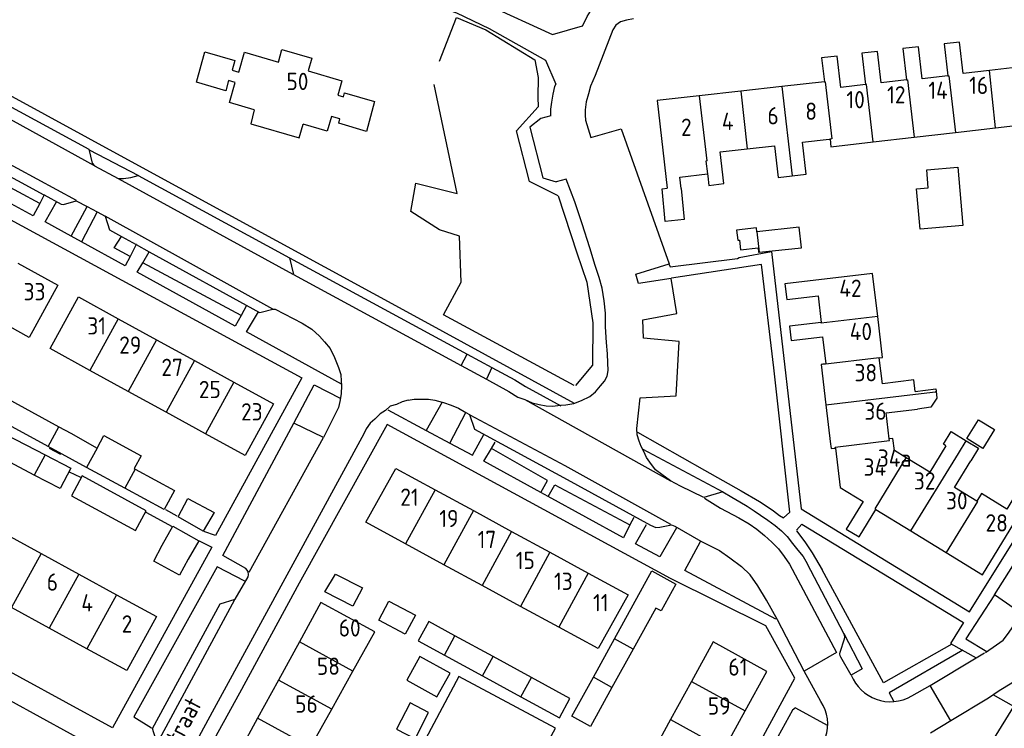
# Model space of a CAD drawing. Header units: metres. Extents: x 233874 to 239264, y 443832 to 448222.
# Tile 114 of 195: x 236524 to 236666, y 445386 to 445488. Entities that reach past the tile are written whole.
import ezdxf

# ---------------------------------------------------------------- set-up
doc = ezdxf.new("R2010")
doc.units = ezdxf.units.M
doc.header["$MEASUREMENT"] = 0
for name, color, linetype in [('DAKRAND', 4, 'Continuous'), ('DAKRAND-BYG', 4, 'Continuous'), ('HEK', 253, 'Continuous'), ('HOOFDGEBOUW', 4, 'Continuous'), ('HUISNUMMER', 253, 'Continuous'), ('KANTVERH', 253, 'Continuous'), ('STRAATNAAM', 253, 'Continuous'), ('TUSSENMUUR', 253, 'Continuous')]:
    doc.layers.add(name, color=color, linetype=linetype)
doc.styles.get("Standard").update_dxf_attribs({"font": 'iso.shx'})

msp = doc.modelspace()

# ---------------------------------------------------------------- linework, layer by layer
at = {"layer": 'DAKRAND'}
msp.add_line((236619.28, 445465.46), (236623.26, 445465.94), dxfattribs=at)
for points in [[(236557.72, 445475.19), (236557.22, 445473.16), (236564.23, 445471.11), (236564.8, 445473.11)], [(236619.48, 445463.8), (236619.91, 445459.31), (236617.18, 445459.03), (236616.71, 445463.75), (236617.45, 445463.84)], [(236653.33, 445434.44), (236656.3, 445434.82), (236656.34, 445434.47)], [(236656.34, 445434.47), (236656.45, 445433.46), (236655.6, 445432.16), (236653.63, 445431.9)], [(236657.77, 445426.58), (236657.39, 445426.81), (236658.5, 445428.65), (236660.7, 445427.32)], [(236660.7, 445427.32), (236662.49, 445426.23), (236661.34, 445424.39)]]:
    msp.add_lwpolyline(points, dxfattribs=at)
at = {"layer": 'DAKRAND-BYG'}
for p, q in [((236636.54, 445458.2), (236630.41, 445457.55)), ((236514.95, 445437.26), (236529.49, 445429.35)), ((236527.91, 445426.48), (236513.38, 445434.4)), ((236529.49, 445429.35), (236531.22, 445428.41)), ((236531.22, 445428.41), (236534.99, 445426.26)), ((236534.99, 445426.26), (236535.98, 445428.07)), ((236533.46, 445423.47), (236527.91, 445426.48)), ((236529.66, 445420.41), (236525.92, 445422.36)), ((236538.99, 445420.46), (236533.46, 445423.47)), ((236544.68, 445417.36), (236538.99, 445420.46)), ((236581.46, 445398.39), (236585.23, 445396.32)), ((236592.29, 445396.1), (236586.75, 445399.12)), ((236606.77, 445393.13), (236609.82, 445398.66)), ((236612.51, 445397.18), (236609.46, 445391.65)), ((236585.23, 445396.32), (236590.76, 445393.3)), ((236597.82, 445393.07), (236592.29, 445396.1)), ((236590.76, 445393.3), (236596.29, 445390.27)), ((236603.65, 445387.47), (236606.77, 445393.13))]:
    msp.add_line(p, q, dxfattribs=at)
for points in [[(236659.49, 445466.9), (236660.22, 445458.47), (236654.02, 445457.93), (236653.52, 445463.76), (236655.21, 445463.9), (236654.98, 445466.51), (236659.49, 445466.9)], [(236630.41, 445457.55), (236630.4, 445457.55), (236630.35, 445458.09), (236627.49, 445457.79), (236627.65, 445456.32), (236627.9, 445456.34), (236628.05, 445454.94), (236630.6, 445455.21), (236630.67, 445454.57), (236630.75, 445454.58)], [(236630.75, 445454.58), (236636.86, 445455.22), (236636.54, 445458.2)], [(236663.12, 445426.18), (236660.77, 445427.62), (236662.46, 445430.36), (236664.81, 445428.92), (236663.12, 445426.18)], [(236525.92, 445422.36), (236520.27, 445425.31), (236521.79, 445428.24), (236527.51, 445425.26)], [(236535.98, 445428.07), (236541.37, 445425.13), (236540.37, 445423.29), (236540.51, 445423.22)], [(236527.51, 445425.26), (236531.19, 445423.34), (236529.66, 445420.41)], [(236542.11, 445417.19), (236532.85, 445422.23), (236531.29, 445419.36), (236540.55, 445414.33), (236542.11, 445417.19)], [(236540.51, 445423.22), (236546.18, 445420.13), (236544.68, 445417.36)], [(236551.93, 445416.92), (236550.35, 445414.25), (236546.72, 445416.3), (236548.14, 445418.97), (236551.93, 445416.92)], [(236544.43, 445412.22), (236545.95, 445414.94), (236549.73, 445412.84), (236548.16, 445410.21)], [(236548.16, 445410.21), (236546.9, 445407.9), (236543.21, 445409.92), (236544.43, 445412.22)], [(236573.37, 445406.03), (236571.97, 445403.41), (236567.95, 445405.46), (236569.5, 445408.03), (236573.37, 445406.03)], [(236609.82, 445398.66), (236615.24, 445408.49), (236618.71, 445406.58), (236616.56, 445402.7), (236615.79, 445403.12), (236612.51, 445397.18)], [(236579.58, 445399.34), (236575.75, 445401.35), (236577.21, 445404.12), (236581.04, 445402.1), (236579.58, 445399.34)], [(236586.75, 445399.12), (236582.99, 445401.18), (236581.46, 445398.39)], [(236584.14, 445390.29), (236586.05, 445393.71), (236581.7, 445396.13), (236579.79, 445392.71), (236584.14, 445390.29)], [(236596.29, 445390.27), (236601.86, 445387.23), (236603.39, 445390.02), (236597.82, 445393.07)], [(236609.46, 445391.65), (236606.34, 445385.99), (236603.65, 445387.47)], [(236581.01, 445384.23), (236582.94, 445388.03), (236580.26, 445389.4), (236578.32, 445385.59), (236581.01, 445384.23)]]:
    msp.add_lwpolyline(points, dxfattribs=at)
at = {"layer": 'HEK'}
for p, q in [((236595.67, 445472.16), (236598.78, 445475.61)), ((236597.53, 445464.82), (236595.67, 445472.16)), ((236601.7, 445462.75), (236597.53, 445464.82))]:
    msp.add_line(p, q, dxfattribs=at)
for points in [[(236584.5, 445482.19), (236586.99, 445488.52), (236591.21, 445486.73), (236598.33, 445482.42), (236598.79, 445479.84), (236598.76, 445477.01), (236598.78, 445475.61)], [(236603.98, 445435.33), (236585.08, 445445.53), (236587.65, 445450.27), (236587.39, 445456.88), (236584.53, 445457.8), (236580.39, 445460.49), (236581.09, 445464.59), (236587.09, 445463.09), (236583.73, 445478.84)], [(236601.7, 445462.75), (236604.37, 445454.5), (236605.81, 445450.25), (236606.7, 445444.35), (236606.65, 445438.23), (236604.18, 445435.33)]]:
    msp.add_lwpolyline(points, dxfattribs=at)
at = {"layer": 'HOOFDGEBOUW'}
for p, q in [((236640.19, 445479.22), (236634.02, 445478.53)), ((236628.08, 445477.86), (236622.09, 445477.19)), ((236634.02, 445478.53), (236628.08, 445477.86)), ((236659.14, 445471.9), (236664.92, 445472.56)), ((236664.92, 445472.56), (236671.03, 445473.26)), ((236637.02, 445470.5), (236640.88, 445470.94)), ((236640.88, 445470.94), (236641.01, 445470.95)), ((236641.01, 445470.95), (236641.13, 445469.84)), ((236641.13, 445469.84), (236647.23, 445470.54)), ((236647.23, 445470.54), (236653.17, 445471.22)), ((236653.17, 445471.22), (236659.14, 445471.9)), ((236619.48, 445463.8), (236619.28, 445465.46)), ((236623.26, 445465.94), (236623.31, 445465.56)), ((236523.56, 445452.99), (236529.33, 445449.83)), ((236538.06, 445444.97), (236543.59, 445441.93)), ((236543.59, 445441.93), (236549.11, 445438.9)), ((236549.11, 445438.9), (236554.77, 445435.8)), ((236539.49, 445434.46), (236533.95, 445437.5)), ((236554.77, 445435.8), (236560.52, 445432.64)), ((236545.01, 445431.43), (236539.49, 445434.46)), ((236640.4, 445432.51), (236641.08, 445426.83)), ((236550.67, 445428.32), (236545.01, 445431.43)), ((236641.08, 445426.83), (236641.11, 445426.55)), ((236641.11, 445426.55), (236641.16, 445426.18)), ((236641.16, 445426.18), (236641.78, 445426.25)), ((236583.88, 445420.23), (236589.42, 445417.21)), ((236589.42, 445417.21), (236594.95, 445414.2)), ((236647.64, 445417.37), (236652.69, 445414.28)), ((236521.37, 445414.05), (236526.9, 445411.02)), ((236594.95, 445414.2), (236600.49, 445411.18)), ((236652.69, 445414.28), (236657.81, 445411.14)), ((236585.15, 445409.39), (236579.62, 445412.4)), ((236526.9, 445411.02), (236532.36, 445408.04)), ((236600.49, 445411.18), (236606.03, 445408.17)), ((236590.7, 445406.37), (236585.15, 445409.39)), ((236532.36, 445408.04), (236537.82, 445405.05)), ((236606.03, 445408.17), (236611.8, 445405.03)), ((236537.82, 445405.05), (236543.57, 445401.91)), ((236596.23, 445403.35), (236590.7, 445406.37)), ((236528.09, 445400.22), (236522.63, 445403.21)), ((236601.77, 445400.34), (236596.23, 445403.35)), ((236533.54, 445397.24), (236528.09, 445400.22)), ((236571.99, 445393.99), (236575.15, 445399.66)), ((236564.26, 445398.22), (236561.24, 445392.7)), ((236568.93, 445388.49), (236571.99, 445393.99)), ((236628.73, 445388.25), (236631.87, 445393.95)), ((236561.24, 445392.7), (236558.22, 445387.18)), ((236620.97, 445392.52), (236617.92, 445386.99)), ((236565.87, 445383), (236568.93, 445388.49)), ((236625.68, 445382.72), (236628.73, 445388.25)), ((236558.22, 445387.18), (236555.2, 445381.66)), ((236617.92, 445386.99), (236614.88, 445381.46))]:
    msp.add_line(p, q, dxfattribs=at)
for points in [[(236664.08, 445480.88), (236660.26, 445480.44), (236659.74, 445484.98), (236657.52, 445484.72), (236658.05, 445480.09)], [(236670.17, 445480.84), (236669.57, 445486.1), (236667.62, 445485.88), (236668.14, 445481.34), (236664.08, 445480.88)], [(236557.72, 445475.19), (236554.16, 445476.23), (236554.96, 445479.12), (236554.01, 445479.4), (236553.61, 445477.94), (236549.36, 445479.19), (236550.58, 445483.57), (236554.91, 445482.29), (236554.52, 445480.9), (236555.5, 445480.62), (236556.3, 445483.5), (236561.22, 445482.05), (236561.74, 445483.92), (236566.05, 445482.66), (236565.54, 445480.79), (236570.39, 445479.36), (236569.82, 445477.29), (236570.65, 445477.06), (236570.8, 445477.63), (236575.14, 445476.36), (236573.95, 445472.06), (236569.94, 445473.23), (236570.11, 445473.85), (236568.88, 445474.22), (236568.29, 445472.09), (236564.8, 445473.11)], [(236652.07, 445479.5), (236648.39, 445479.08), (236647.88, 445483.62), (236645.6, 445483.36), (236646.11, 445478.82)], [(236658.05, 445480.09), (236654.31, 445479.66), (236653.78, 445484.29), (236651.55, 445484.04), (236652.07, 445479.5)], [(236646.11, 445478.82), (236642.57, 445478.42), (236642.05, 445482.93), (236639.79, 445482.67), (236640.19, 445479.22)], [(236622.09, 445477.19), (236616, 445476.51), (236617.45, 445463.84)], [(236635.51, 445465.63), (236637.55, 445465.86), (236637.02, 445470.5)], [(236623.46, 445464.25), (236625.63, 445464.5), (236625.1, 445469.09), (236629.04, 445469.54)], [(236629.04, 445469.54), (236632.97, 445469.99), (236633.49, 445465.4), (236635.51, 445465.63)], [(236623.31, 445465.56), (236623.46, 445464.25), (236623.46, 445464.25)], [(236647.89, 445445.3), (236647.15, 445451.52), (236634.46, 445450.01), (236634.73, 445447.75), (236639.27, 445448.29), (236639.73, 445444.44)], [(236529.33, 445449.83), (236525.19, 445442.27), (236519.42, 445445.42)], [(236533.95, 445437.5), (236528.21, 445440.65), (236532.31, 445448.12), (236538.06, 445444.97)], [(236648.12, 445439.31), (236648.6, 445439.34), (236647.89, 445445.3)], [(236639.73, 445444.44), (236635.12, 445443.9), (236635.36, 445441.82), (236639.91, 445442.36), (236640.37, 445438.45), (236639.96, 445438.4)], [(236653.33, 445434.44), (236653.13, 445436.12), (236648.58, 445435.53), (236648.12, 445439.31)], [(236639.96, 445438.4), (236639.7, 445438.36), (236640.4, 445432.51)], [(236560.52, 445432.64), (236556.42, 445425.17), (236550.67, 445428.32)], [(236649.56, 445427.57), (236649.11, 445431.36), (236653.63, 445431.9)], [(236651.99, 445424.87), (236650.31, 445425.9), (236650.1, 445427.63), (236649.56, 445427.57)], [(236657.77, 445426.58), (236655.42, 445422.76), (236651.99, 445424.87)], [(236641.78, 445426.25), (236642.45, 445420.55), (236645.77, 445418.52)], [(236662.22, 445418.59), (236658.99, 445420.57), (236661.34, 445424.39)], [(236579.62, 445412.4), (236573.86, 445415.53), (236578.21, 445423.31), (236583.88, 445420.23)], [(236669.85, 445419.07), (236668.18, 445420.09), (236666.56, 445417.44), (236662.89, 445419.68), (236662.22, 445418.59)], [(236645.77, 445418.52), (236643.34, 445414.55), (236645.2, 445413.41), (236647.64, 445417.37)], [(236657.81, 445411.14), (236663.03, 445407.94), (236669.85, 445419.07)], [(236611.8, 445405.03), (236607.45, 445397.25), (236601.77, 445400.34)], [(236575.15, 445399.66), (236567.38, 445403.92), (236564.26, 445398.22)], [(236543.57, 445401.91), (236539.3, 445394.09), (236533.54, 445397.24)], [(236631.87, 445393.95), (236624.11, 445398.22), (236620.97, 445392.52)]]:
    msp.add_lwpolyline(points, dxfattribs=at)
at = {"layer": 'KANTVERH'}
for p, q in [((236600.88, 445486.06), (236605.21, 445487.33)), ((236599.87, 445482.36), (236601.33, 445478.88)), ((236507.27, 445475.46), (236531.98, 445462.12)), ((236599.16, 445473.9), (236597.6, 445472.66)), ((236600.62, 445474.29), (236599.16, 445473.9)), ((236597.6, 445472.66), (236599.47, 445465.32)), ((236610.81, 445472.41), (236617.74, 445452.92)), ((236526.7, 445461.61), (236511.27, 445469.88)), ((236533.85, 445469.38), (236541, 445465.67)), ((236538.07, 445465.25), (236563.29, 445451.42)), ((236599.47, 445465.32), (236601.41, 445464.75)), ((236602.86, 445465.15), (236601.41, 445464.75)), ((236527.36, 445462.86), (236526.7, 445461.61)), ((236527.38, 445462.91), (236527.36, 445462.86)), ((236531.26, 445456.89), (236533.57, 445461.17)), ((236533.57, 445461.17), (236535.02, 445460.4)), ((236535.02, 445460.4), (236532.77, 445456.06)), ((236535.02, 445460.4), (236536.16, 445459.78)), ((236532.77, 445456.06), (236531.26, 445456.89)), ((236538.51, 445456.87), (236540.67, 445455.68)), ((236540.67, 445455.68), (236539.77, 445453.94)), ((236540.69, 445455.71), (236540.67, 445455.68)), ((236540.67, 445455.68), (236542.55, 445454.65)), ((236541.61, 445453.07), (236542.55, 445454.65)), ((236542.55, 445454.65), (236542.56, 445454.66)), ((236562.83, 445453.75), (236588.51, 445439.85)), ((236627.87, 445453.81), (236632.53, 445454.68)), ((236555.82, 445445.44), (236541.61, 445453.07)), ((236556.63, 445446.89), (236555.82, 445445.44)), ((236587.66, 445438.2), (236588.51, 445439.85)), ((236588.51, 445439.85), (236592.08, 445437.92)), ((236587.66, 445438.2), (236591.32, 445436.21)), ((236592.08, 445437.92), (236591.32, 445436.21)), ((236592.08, 445437.92), (236595.4, 445436.12)), ((236595.4, 445436.12), (236596.97, 445435.16)), ((236596.97, 445435.16), (236602.06, 445432.39)), ((236584.93, 445432.91), (236582.61, 445428.81)), ((236596.86, 445433.27), (236617.95, 445421.53)), ((236577.04, 445431.8), (236582.61, 445428.81)), ((236586.01, 445426.97), (236588.34, 445431.42)), ((236582.61, 445428.81), (236586.01, 445426.97)), ((236592.02, 445426.2), (236592.58, 445427.13)), ((236528.07, 445426.26), (236529.73, 445425.4)), ((236530.98, 445422.84), (236532.6, 445422.03)), ((236600.25, 445419.23), (236599.18, 445419.82)), ((236542.07, 445416.98), (236545.85, 445414.93)), ((236544.9, 445417.35), (236546.51, 445416.44)), ((236612.61, 445416.24), (236612.07, 445415.17)), ((236643.01, 445399.43), (236637.69, 445409.56)), ((236543.71, 445383.53), (236554.91, 445404.35)), ((236637.26, 445394.01), (236633.39, 445401.42)), ((236642.47, 445396.75), (236643.09, 445398.67)), ((236662.13, 445395.94), (236663.33, 445396.64)), ((236644.07, 445393.42), (236642.58, 445396)), ((236655.47, 445391.93), (236662.13, 445395.94)), ((236639.68, 445389.61), (236637.26, 445394.01)), ((236652.83, 445390.43), (236655.47, 445391.93)), ((236658.45, 445386.79), (236655.47, 445391.93)), ((236663.91, 445390.1), (236658.45, 445386.79)), ((236636.01, 445388.68), (236640.57, 445386.17)), ((236658.45, 445386.79), (236655.51, 445385.02))]:
    msp.add_line(p, q, dxfattribs=at)
for points in [[(236436.19, 445525.02), (236461.84, 445510.96), (236486.9, 445497.22), (236514.98, 445481.87), (236514.8, 445481.37), (236539.91, 445467.68), (236581.86, 445444.85), (236603.99, 445432.74)], [(236568.1, 445497.87), (236576.82, 445495.49), (236583.88, 445493.47), (236588.14, 445491.95), (236588.45, 445491.84), (236591.37, 445490.41), (236600.88, 445486.06)], [(236568.32, 445494.74), (236575.83, 445492.83), (236585.88, 445489.57), (236586.97, 445489.21), (236591.7, 445486.94), (236599.87, 445482.36)], [(236605.18, 445487.26), (236605.89, 445488.67), (236606.61, 445489.83), (236607.39, 445490.45)], [(236612.57, 445488.33), (236611.58, 445488.16), (236610.69, 445487.89), (236610, 445487.42), (236609.57, 445486.72), (236607.04, 445480.14), (236606.38, 445478.58), (236606.06, 445477.48), (236605.74, 445476.33), (236605.57, 445475.18), (236605.58, 445474.38), (236605.65, 445473.68), (236606.41, 445471.17), (236610.81, 445472.41)], [(236509.73, 445480.75), (236510.08, 445480.81), (236512.01, 445481.3), (236533.79, 445469.48), (236534.29, 445467.45), (236534.65, 445467.06), (236509.73, 445480.75)], [(236600.62, 445474.29), (236600.64, 445475.26), (236600.76, 445476.26), (236600.98, 445477.46), (236601.2, 445478.55), (236601.33, 445478.88)], [(236485.38, 445453.27), (236496.32, 445473.51), (236536.91, 445451.44), (236564.59, 445436.43), (236552.15, 445413.59), (236550.45, 445414.2)], [(236512, 445471.19), (236527.28, 445462.9), (236527.36, 445462.86)], [(236526.7, 445461.61), (236525.76, 445459.83), (236510.33, 445468.22), (236511.27, 445469.88)], [(236534.65, 445467.06), (236538.07, 445465.25), (236538.82, 445465.22), (236539.86, 445465.39), (236540.95, 445465.67), (236562.83, 445453.75)], [(236607.59, 445450.94), (236607.05, 445452.67), (236606.24, 445455.24), (236605.16, 445458.69), (236604.09, 445461.85), (236602.86, 445465.15)], [(236527.36, 445462.86), (236529.8, 445461.52), (236530.15, 445461.48), (236531.98, 445462.02), (236533.57, 445461.17)], [(236531.26, 445456.89), (236527.48, 445458.98), (236529.15, 445461.85)], [(236542.55, 445454.65), (236558.49, 445445.88), (236558.74, 445445.89), (236560.42, 445446.33), (236536.16, 445459.78)], [(236536.16, 445459.78), (236536.81, 445457.81), (236538.51, 445456.87)], [(236539.77, 445453.94), (236537.47, 445455.2), (236538.51, 445456.87)], [(236539.77, 445453.94), (236539.07, 445452.59), (236532.77, 445456.06)], [(236562.83, 445453.75), (236563.39, 445451.38), (236587.66, 445438.2)], [(236617.69, 445452.92), (236617.9, 445452.48), (236627.63, 445453.66), (236627.87, 445453.81)], [(236632.53, 445454.68), (236636.85, 445417.45), (236661.15, 445402.56), (236676.39, 445426.95)], [(236555.82, 445445.44), (236554.96, 445443.91), (236540.79, 445451.68), (236541.61, 445453.07)], [(236617.95, 445421.53), (236616.68, 445422.44), (236615.77, 445423.12), (236614.94, 445424.24), (236614.48, 445424.88), (236614.06, 445425.77), (236613.7, 445426.5), (236613.38, 445427.24), (236613.11, 445428.18), (236613.04, 445429.08), (236613.53, 445433.52), (236618.75, 445433.79), (236619.16, 445441.66), (236614.02, 445442.14), (236613.95, 445444.82), (236618.86, 445445.73), (236618.04, 445450.79), (236613.28, 445450.08), (236612.9, 445451.41), (236617.74, 445452.92)], [(236613.15, 445428.58), (236622.84, 445423.04), (236628.13, 445420.08), (236630.81, 445418.55), (236631.92, 445417.83), (236632.83, 445417.16), (236633.69, 445416.53), (236634.25, 445416.15), (236635.17, 445417.01), (236632.88, 445437.86), (236631.08, 445452.79), (236618.09, 445450.84)], [(236591.32, 445436.21), (236594.55, 445434.45), (236595.86, 445433.64), (236596.86, 445433.27), (236597.92, 445432.79), (236598.92, 445432.57), (236599.97, 445432.39), (236600.87, 445432.32), (236602.01, 445432.44), (236602.8, 445432.51), (236603.94, 445432.69), (236605.08, 445433.16), (236606.26, 445433.74), (236607.09, 445434.41), (236607.81, 445435.27), (236608.39, 445435.93), (236608.77, 445436.64), (236608.9, 445437.48), (236608.88, 445438.58), (236608.8, 445439.87), (236608.66, 445441.51), (236608.55, 445443.8), (236608.51, 445445.79), (236608.32, 445447.57), (236608.07, 445449.36), (236607.59, 445450.94)], [(236560.42, 445446.33), (236560.77, 445446.34), (236564.65, 445444.34), (236566.06, 445443.43), (236567.18, 445442.46), (236567.9, 445441.63), (236568.72, 445440.65), (236569.35, 445439.38), (236569.93, 445437.9), (236570.25, 445436.91), (236570.32, 445435.91), (236570.34, 445435.32), (236570.32, 445434.12), (236570.1, 445432.97), (236569.92, 445432.12), (236567.73, 445427.79)], [(236570.33, 445435.52), (236556.62, 445443.05), (236558.34, 445445.98)], [(236554.95, 445404.4), (236556.87, 445407.63), (236556.91, 445407.93), (236556.85, 445408.42), (236556.49, 445408.86), (236553.21, 445410.72), (236563.45, 445429.88), (236566.41, 445435.42), (236570.24, 445433.43)], [(236579.98, 445433.18), (236579.13, 445432.94), (236578.29, 445432.54), (236577.39, 445432.3), (236576.69, 445431.71), (236575.95, 445431.21), (236575.15, 445430.42), (236574.5, 445429.87), (236573.9, 445429.03), (236573.6, 445428.34), (236563.31, 445409.49), (236551.91, 445388.61), (236539.82, 445366.29), (236535.12, 445357.46), (236535.12, 445357.11), (236535.32, 445356.91), (236541.02, 445354.16), (236536.91, 445346.3)], [(236579.98, 445433.18), (236580.87, 445433.33), (236581.82, 445433.33), (236582.91, 445433.33), (236583.85, 445433.17), (236584.93, 445432.91)], [(236584.93, 445432.91), (236585.09, 445432.87), (236586.23, 445432.47), (236587.28, 445432.02), (236588.34, 445431.42)], [(236588.34, 445431.42), (236588.86, 445431.12), (236589.6, 445428.98), (236602.99, 445421.69), (236615.05, 445415.09), (236615.79, 445414.79), (236616.39, 445414.84), (236618.08, 445415.18), (236618.57, 445414.98), (236622.34, 445412.78), (236625.02, 445411.43), (236626.51, 445410.38), (236628.19, 445409.14), (236629.43, 445407.94)], [(236588.91, 445431.07), (236602.65, 445423.72), (236617.93, 445415.23)], [(236604.32, 445335.41), (236616.8, 445358.35), (236625.35, 445373.57), (236635.89, 445392.97), (236631.74, 445400.53), (236617.95, 445407.38), (236576.93, 445429.67), (236564.24, 445406.7), (236555.6, 445390.83), (236541.41, 445365.09), (236548.34, 445361.25)], [(236557, 445408.33), (236567.73, 445427.79), (236563.45, 445429.88)], [(236586.01, 445426.97), (236589.29, 445425.21), (236590.94, 445428.23)], [(236599.18, 445419.82), (236590.93, 445424.36), (236592.02, 445426.2)], [(236599.18, 445419.82), (236600.12, 445421.58), (236592.02, 445426.2)], [(236613.95, 445426.11), (236625.5, 445419.92), (236622.73, 445419.1), (236619.36, 445420.77), (236617.95, 445421.53)], [(236600.25, 445419.23), (236601.2, 445420.96), (236612.07, 445415.17)], [(236612.07, 445415.17), (236611.11, 445413.27), (236600.25, 445419.23)], [(236625.5, 445419.92), (236626.81, 445419.15), (236627.97, 445418.48), (236629.03, 445417.86), (236630.04, 445417.19), (236630.95, 445416.56), (236632.01, 445415.84), (236633.08, 445415.07), (236633.99, 445414.3), (236634.81, 445413.47), (236635.58, 445412.44), (236636.35, 445411.47), (236637.12, 445410.59), (236637.69, 445409.56)], [(236622.83, 445419.01), (236625.16, 445417.57), (236627.83, 445416.19), (236629.29, 445415.28), (236630.4, 445414.51), (236631.52, 445413.59), (236632.59, 445412.67), (236633.56, 445411.7), (236634.38, 445410.57), (236635.15, 445409.45)], [(236618.82, 445414.73), (236616.37, 445410.52), (236612.85, 445412.41), (236614.45, 445415.19)], [(236636.13, 445414.4), (236636.91, 445415.26), (236660.29, 445401.04), (236658.42, 445398.01), (236662.13, 445395.94)], [(236636.13, 445414.3), (236637.37, 445412.69), (236638.4, 445411.12), (236639.85, 445408.67)], [(236698.67, 445401.61), (236687.76, 445408.3), (236690.46, 445412.47), (236687.58, 445414.12), (236686.44, 445414.17), (236685.39, 445414.17), (236684.55, 445414.08), (236683.7, 445413.78), (236683.01, 445413.54), (236682.61, 445413.39), (236678.72, 445407.09), (236673.82, 445399.16), (236672.17, 445396.63), (236671.03, 445395.24), (236669.98, 445394.25), (236669.08, 445393.51), (236667.29, 445392.27), (236665.45, 445391.13), (236663.91, 445390.1)], [(236549.78, 445412.84), (236551.6, 445411.94), (236537.23, 445385.81), (236517.07, 445396.77), (236503.2, 445404.34)], [(236633.14, 445401.52), (236619.99, 445408.57), (236622.29, 445412.73)], [(236635.15, 445409.45), (236641.94, 445396.67), (236637.26, 445394.01)], [(236556.39, 445407.02), (236552.36, 445409.06), (236540.33, 445387.38), (236542.86, 445385.79)], [(236633.39, 445401.42), (236631.8, 445404.26), (236630.57, 445406.35), (236629.43, 445407.94)], [(236658.61, 445397.9), (236648.73, 445392.29), (236639.85, 445408.67)], [(236668.72, 445402.29), (236664.77, 445405.03), (236667.46, 445409.22), (236671.6, 445406.69), (236668.72, 445402.29)], [(236664.77, 445405.03), (236660.64, 445398.66), (236663.7, 445396.85)], [(236517.38, 445339.03), (236524.47, 445351.73), (236526.77, 445356.09), (236538.32, 445377.42), (236538.86, 445378.02), (236539.56, 445378.26), (236540.26, 445378.41), (236540.9, 445378.66), (236541.15, 445378.9), (236543.71, 445383.53), (236543.01, 445385.7), (236552.78, 445403.75), (236554.95, 445404.4)], [(236663.48, 445396.69), (236665.09, 445397.82), (236666.02, 445398.49), (236666.65, 445399.3), (236667.23, 445400.11), (236668.72, 445402.29)], [(236643.01, 445399.43), (236645.67, 445394.35), (236644.07, 445393.42)], [(236643.09, 445398.67), (236643.13, 445398.92), (236643.1, 445399.18), (236643.01, 445399.43)], [(236642.58, 445396), (236642.47, 445396.23), (236642.43, 445396.49), (236642.47, 445396.75)], [(236660.19, 445397.03), (236649.56, 445390.86), (236650.23, 445389.6)], [(236517.9, 445392.22), (236535.5, 445382.55), (236520.71, 445356.01), (236519.22, 445356.76)], [(236583.63, 445376.98), (236583.38, 445376.59), (236593.34, 445371.14), (236601.29, 445385.77), (236587.3, 445393.22), (236582.51, 445384.14), (236582.8, 445384.04)], [(236644.07, 445393.42), (236644.34, 445392.83), (236644.67, 445392.28), (236645.06, 445391.76), (236645.5, 445391.29), (236645.99, 445390.86), (236646.52, 445390.5), (236647.09, 445390.18), (236647.68, 445389.94), (236648.3, 445389.75), (236648.94, 445389.63), (236649.58, 445389.58), (236650.23, 445389.6)], [(236637.82, 445381.34), (236638.38, 445381.72), (236638.89, 445382.16), (236639.35, 445382.66), (236639.74, 445383.21), (236640.08, 445383.8), (236640.33, 445384.43), (236640.52, 445385.08), (236640.63, 445385.75), (236640.67, 445386.42), (236640.62, 445387.1), (236640.5, 445387.76), (236640.3, 445388.41), (236640.02, 445389.03), (236639.68, 445389.61)], [(236650.23, 445389.6), (236650.91, 445389.7), (236651.58, 445389.87), (236652.22, 445390.11), (236652.83, 445390.43)], [(236659.14, 445375.21), (236667.58, 445388.89), (236664.61, 445390.57)], [(236636.01, 445388.68), (236635.58, 445388.35), (236630.28, 445378.72), (236632.13, 445377.8)]]:
    msp.add_lwpolyline(points, dxfattribs=at)
at = {"layer": 'TUSSENMUUR'}
for p, q in [((236664.92, 445472.56), (236664.08, 445480.88)), ((236628.08, 445477.86), (236629.04, 445469.54)), ((236634.02, 445478.53), (236635.51, 445465.63)), ((236623.05, 445467.77), (236623.26, 445465.94)), ((236623.26, 445465.94), (236623.31, 445465.56)), ((236623.31, 445465.56), (236623.46, 445464.25)), ((236630.41, 445457.55), (236630.75, 445454.58)), ((236538.06, 445444.97), (236533.95, 445437.5)), ((236543.59, 445441.93), (236539.49, 445434.46)), ((236549.11, 445438.9), (236545.01, 445431.43)), ((236554.77, 445435.8), (236550.67, 445428.32)), ((236640.4, 445432.51), (236653.37, 445434.05)), ((236527.91, 445426.48), (236529.49, 445429.35)), ((236659.57, 445425.47), (236660.7, 445427.32)), ((236527.51, 445425.26), (236525.92, 445422.36)), ((236534.99, 445426.26), (236533.46, 445423.47)), ((236652.69, 445414.28), (236659.57, 445425.47)), ((236540.51, 445423.22), (236538.99, 445420.46)), ((236583.88, 445420.23), (236579.62, 445412.4)), ((236589.42, 445417.21), (236585.15, 445409.39)), ((236594.95, 445414.2), (236590.7, 445406.37)), ((236526.9, 445411.02), (236522.63, 445403.21)), ((236600.49, 445411.18), (236596.23, 445403.35)), ((236532.36, 445408.04), (236528.09, 445400.22)), ((236606.03, 445408.17), (236601.77, 445400.34)), ((236537.82, 445405.05), (236533.54, 445397.24)), ((236571.99, 445393.99), (236564.26, 445398.22)), ((236585.23, 445396.32), (236586.75, 445399.12)), ((236612.51, 445397.18), (236609.82, 445398.66)), ((236590.76, 445393.3), (236592.29, 445396.1)), ((236568.93, 445388.49), (236561.24, 445392.7)), ((236596.29, 445390.27), (236597.82, 445393.07)), ((236609.46, 445391.65), (236606.77, 445393.13)), ((236620.97, 445392.52), (236628.73, 445388.25)), ((236565.87, 445383), (236558.22, 445387.18)), ((236617.92, 445386.99), (236625.68, 445382.72))]:
    msp.add_line(p, q, dxfattribs=at)
for points in [[(236640.19, 445479.22), (236640.32, 445479.23), (236641.24, 445470.98), (236641.01, 445470.95)], [(236652.07, 445479.5), (236652.22, 445479.52), (236653.17, 445471.22)], [(236658.05, 445480.09), (236658.2, 445480.11), (236659.14, 445471.9)], [(236647.23, 445470.54), (236646.27, 445478.84), (236646.11, 445478.82)], [(236622.09, 445477.19), (236623.18, 445467.79), (236623.05, 445467.77)], [(236647.89, 445445.3), (236639.74, 445444.33), (236639.73, 445444.44)], [(236648.12, 445439.31), (236639.97, 445438.34), (236639.96, 445438.4)], [(236653.37, 445434.05), (236656.25, 445434.39), (236656.34, 445434.47)], [(236641.78, 445426.25), (236641.76, 445426.4), (236649.59, 445427.33), (236649.56, 445427.57)], [(236647.64, 445417.37), (236647.51, 445417.45), (236651.99, 445424.87)], [(236662.22, 445418.59), (236662.33, 445418.53), (236657.81, 445411.14)]]:
    msp.add_lwpolyline(points, dxfattribs=at)

# ---------------------------------------------------------------- texts
at = {"layer": 'HUISNUMMER'}
for s, p in [('50', (236562.39, 445478.03)), ('14', (236655.21, 445476.74)), ('16', (236661.12, 445477.46)), ('10', (236643.37, 445475.39)), ('12', (236649.25, 445476.1)), ('8', (236637.42, 445473.72)), ('4', (236625.36, 445472.26)), ('6', (236631.95, 445473.07)), ('2', (236619.45, 445471.41)), ('42', (236642.34, 445448.12)), ('33', (236524.37, 445447.63)), ('31', (236533.59, 445442.68)), ('40', (236643.85, 445441.87)), ('29', (236538.2, 445439.9)), ('27', (236544.3, 445436.68)), ('38', (236644.54, 445435.91)), ('25', (236549.72, 445433.48)), ('23', (236555.82, 445430.25)), ('36', (236645.97, 445430.35)), ('34a', (236647.92, 445423.55)), ('34', (236645.85, 445422.25)), ('32', (236653.13, 445420.26)), ('21', (236578.85, 445417.91)), ('30', (236657.78, 445417.4)), ('19', (236584.49, 445414.82)), ('28', (236663.49, 445414.19)), ('17', (236590.03, 445411.79)), ('15', (236595.55, 445408.76)), ('6', (236527.72, 445405.63)), ('13', (236601.08, 445405.74)), ('4', (236532.72, 445402.63)), ('11', (236606.73, 445402.65)), ('2', (236538.56, 445399.57)), ('60', (236569.95, 445399)), ('58', (236566.79, 445393.46)), ('61', (236626.3, 445393.35)), ('56', (236563.65, 445387.99)), ('59', (236623.33, 445387.71))]:
    msp.add_text(s, height=2.5, dxfattribs=at).set_placement(p)
at = {"layer": 'STRAATNAAM'}
msp.add_text('Jan Steenstraat', height=2.5, rotation=62.5378, dxfattribs=at).set_placement((236540.03, 445369.72))

doc.saveas('drawing.dxf')
